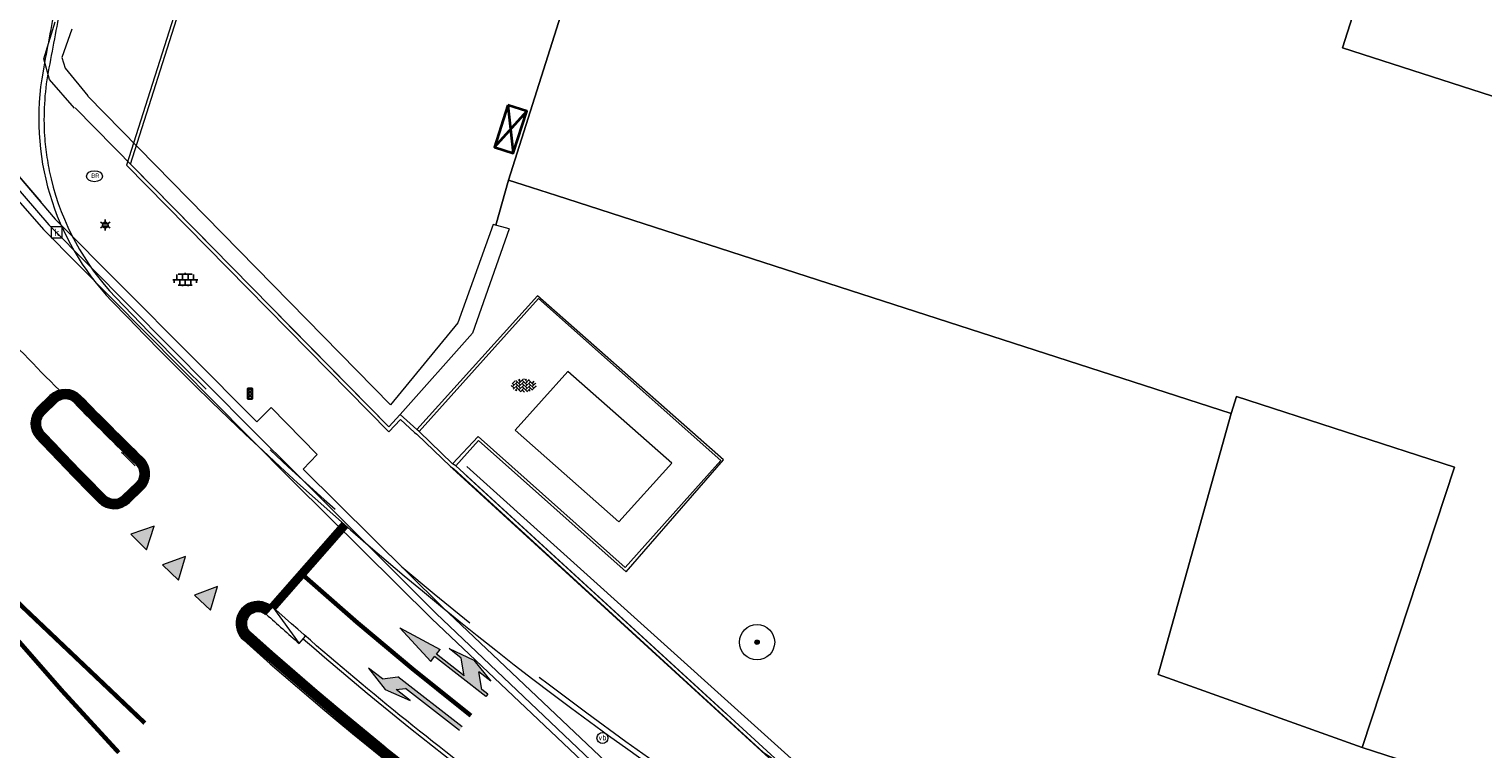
# Model space of a CAD drawing. Header units: metres. Extents: x 187916 to 189411, y 333285 to 334910.
# Tile 31 of 256: x 188526 to 188559, y 334283 to 334299. Entities that reach past the tile are written whole.
import ezdxf
from ezdxf.enums import TextEntityAlignment as Align

# ---------------------------------------------------------------- set-up
doc = ezdxf.new("R2010")
doc.units = ezdxf.units.M
for name, pattern in [('ACAD_ISO09W100', [45, 24, -3, 6, -3, 6, -3]), ('VH-OPSLUITBAND_100X200', [16, 8, -2, 4, -2]), ('VH-TROTTOIRBAND_180-200', [20, 10, -2, 2, -2, 2, -2]), ('VW-1-1_STREEP', [2, 1, -1])]:
    doc.linetypes.add(name, pattern=pattern)
for name, color, linetype, lineweight in [('B-ME-IE-MEUBILAIR_WEGMEUBILAIR-S', 253, 'Continuous', 18), ('B-ME-IE-MEUBILAIR_WEGMEUBILAIR_LICHTMAST-S', 253, 'Continuous', 25), ('B-ME-IE-MEUBILAIR_WEGMEUBILAIR_VERKEERSLICHT-S', 253, 'Continuous', 25), ('B-ME-IE-TERREINAFSCHEIDING_KUNSTMATIG_MUUR-G', 253, 'IE-TERREINAFSCHEIDING-KUNSTMATIG-DICHT', 18), ('B-ME-IE-TERREINAFSCHEIDING_NATUURLIJK_HAAG-G', 253, 'IE-TERREINAFSCHEIDING-NATUURLIJK-HAAG', 18), ('B-ME-KL-ET_KAST-G', 253, 'Continuous', 18), ('B-ME-RI-HWA_KOLK-S', 253, 'Continuous', 25), ('B-ME-VH-KANTOPSLUITING_ACHTERKANTBAND-G', 253, 'Continuous', 18), ('B-ME-VH-VERHARDING_ASFALT-G', 253, 'Continuous', 18), ('B-ME-VH-VERHARDING_BETONSTRAATSTEEN-G', 253, 'Continuous', 18), ('B-ME-VH-VERHARDING_BETONSTRAATSTEEN-S', 253, 'Continuous', 25), ('B-ME-VH-VERHARDING_TEGEL-G', 253, 'Continuous', 18), ('B-ME-VH-VERHARDING_TEGEL-S', 253, 'Continuous', 25), ('B-WE-GR-BEPLANTING_CULTUUR_HEESTERS-GV', 253, 'Continuous', 15), ('B-WE-GR-BOOM-S', 253, 'Continuous', 15), ('B-WE-OG-BEBOUWING-GV', 253, 'Continuous', 15), ('B-WE-OG-TERREIN_ERF-GV', 253, 'Continuous', 15), ('N-WE-KL-VRI-G', 7, 'Continuous', 35), ('N-WE-VH-KANTOPSLUITING_OPSLUITBAND_80X200-G', 30, 'VH-OPSLUITBAND_100X200', 15), ('N-WE-VH-KANTOPSLUITING_RIJWIELPADBAND_4-12 200-G', 94, 'VH-TROTTOIRBAND_180-200', 15), ('N-WE-VH-KANTOPSLUITING_TROTTOIRBAND_180 200-G', 251, 'VH-TROTTOIRBAND_180-200', 15), ('N-WE-VH-KANTOPSLUITING_TROTTOIRBAND_RWS-G', 251, 'ACAD_ISO09W100', 35), ('N-WE-VH-KANTOPSLUITING_VOORKANTBAND-G', 7, 'Continuous', 15), ('N-WE-VW-MARKERING_DWARS_DRIEHOEK-G', 251, 'VW-HAAIETAND50_L', 0), ('N-WE-VW-MARKERING_DWARS_OVERSTEEK_BLOKSTREEP-G', 251, 'VW-BLOK50', 0), ('N-WE-VW-MARKERING_DWARS_STOPSTREEP_020_OENV-G', 251, 'Continuous', 0), ('N-WE-VW-MARKERING_LANGS_STREEP_11_010_OENV-G', 251, 'VW-1-1_STREEP', 0), ('N-WE-VW-MARKERING_LANGS_STREEP_DOORGETROKKEN_010_OENV-G', 251, 'Continuous', 0), ('N-WE-VW-MARKERING_VLAK-G', 251, 'Continuous', 0)]:
    doc.layers.add(name, color=color, linetype=linetype, lineweight=lineweight)
doc.styles.add('NLCS-ISO', font='NLCS-ISO.ttf')
doc.linetypes.add('IE-TERREINAFSCHEIDING-KUNSTMATIG-DICHT', pattern='A,8,-1,[82,NLCS.SHX,S=0.75,R=90,X=0,Y=0],-1', length=10)
doc.linetypes.add('IE-TERREINAFSCHEIDING-NATUURLIJK-HAAG', pattern='A,7,-1.5,[67,NLCS.SHX,S=0.75,R=45,X=0,Y=0],-1.5', length=10)
doc.linetypes.add('VW-BLOK50', pattern='A,0,-0.5,[148,NLCS.SHX,S=1,R=0,X=-0.5,Y=0],-0.5', length=1)
doc.linetypes.add('VW-HAAIETAND50_L', pattern='A,0,-0.5,[150,NLCS.SHX,S=1,R=0,X=-0.625,Y=-0.25],-0.5', length=1)

# ---------------------------------------------------------------- blocks, each defined once
blk = doc.blocks.new('SGR-BOOM_GBKN-SO')
at = {"linetype": 'ByBlock', "lineweight": 18}
h = blk.add_hatch(color=0, dxfattribs=at)
h.dxf.hatch_style = 1
edge = h.paths.add_edge_path()
edge.add_arc((0, 0), 0.25, 0, 360)
at = {"color": 0, "linetype": 'ByBlock', "lineweight": 18}
for radius in [2, 0.25]:
    blk.add_circle((0, 0), radius, dxfattribs=at)
at = {"color": 0, "linetype": 'ByBlock', "lineweight": 18, "style": 'NLCS-ISO'}
blk.add_attdef('SOORT', (2.5, 0), '', height=1.5, dxfattribs=at)
blk = doc.blocks.new('SIE-WEG_PAAL_VERKEERSBORD-SO')
at = {"color": 0, "linetype": 'ByBlock', "lineweight": 18}
blk.add_circle((0, 0), 1.5, dxfattribs=at)
at = {"color": 0, "linetype": 'ByBlock', "lineweight": 18, "style": 'NLCS-ISO'}
blk.add_text('vb', height=1.5, dxfattribs=at).set_placement((0, 0.13), align=Align.MIDDLE_CENTER)
blk = doc.blocks.new('SRI-KOLK-SO')
at = {"color": 0, "linetype": 'ByBlock', "lineweight": 18}
blk.add_lwpolyline([(-1.125, -1.125), (1.125, -1.125), (1.125, 1.125), (-1.125, 1.125)], close=True, dxfattribs=at)
at = {"color": 0, "linetype": 'ByBlock', "lineweight": 18, "style": 'NLCS-ISO'}
blk.add_text('k', height=1.5, dxfattribs=at).set_placement((0, 0), align=Align.MIDDLE_CENTER)
blk = doc.blocks.new('SIE-WEG_STRAATPOT_BRANDKRAAN-SO')
blk.add_ellipse((0, 0), major_axis=(-0.729, 0), ratio=0.685994)
at = {"style": 'NLCS-ISO'}
blk.add_text('BR', height=0.4, dxfattribs=at).set_placement((-0.3, -0.15))
blk = doc.blocks.new('SVH-TEGEL_300X300_DUN_LINT_KL-SO')
for p, q in [((-2.25, 1.36), (-2.25, 0)), ((-1.9, 1.5), (1.9, 1.5)), ((-1.5, 1.62), (-1.5, 1.5)), ((-0.75, 1.5), (-0.75, 0)), ((0, 1.81), (0, 1.5)), ((0, 0), (0, -1.5)), ((0.75, 1.5), (0.75, 0)), ((1.5, 1.62), (1.5, 1.5)), ((2.25, 1.36), (2.25, 0)), ((-3.39, 0), (3.39, 0)), ((-3, 0), (-3, -0.85)), ((-1.9, -1.5), (1.9, -1.5)), ((-1.5, 0), (-1.5, -1.5)), ((-0.75, -1.5), (-0.75, -1.77)), ((0.75, -1.5), (0.75, -1.77)), ((1.5, 0), (1.5, -1.5)), ((3, 0), (3, -0.85))]:
    blk.add_line(p, q)
blk = doc.blocks.new('B-SIE-WEG_LICHTMAST-SO')
at = {"ltscale": 0.1}
for p, q in [((-1.1, 0.63), (-2.19, 1.27)), ((0, 1.27), (0, 2.53)), ((1.1, 0.63), (2.19, 1.27)), ((-1.1, -0.63), (-2.19, -1.27)), ((0, -1.27), (0, -2.53)), ((1.1, -0.63), (2.19, -1.27))]:
    blk.add_line(p, q, dxfattribs=at)
at = {"flags": 128}
for points in [[(-1.16, 0.5), (1.16, 0.5)], [(-1.16, -0.5), (1.16, -0.5)]]:
    blk.add_lwpolyline(points, dxfattribs=at)
at = {"ltscale": 0.1}
blk.add_circle((0, 0), 1.27, dxfattribs=at)
at = {"style": 'NLCS-ISO'}
blk.add_attdef('TYPE', text='', height=1.8, dxfattribs=at).set_placement((0, 2.53), align=Align.BOTTOM_CENTER)
blk = doc.blocks.new('SIE-WEG_VERKEERSLICHT-SO')
at = {"color": 0, "flags": 128}
blk.add_lwpolyline([(-0.22, -0.62), (0.22, -0.62, 0.414214), (0.29, -0.54), (0.29, 0.54, 0.414214), (0.22, 0.62), (-0.22, 0.62, 0.414214), (-0.29, 0.54), (-0.29, -0.54, 0.414214)], format="xyb", close=True, dxfattribs=at)
at = {"color": 0}
for centre in [(0, 0.4), (0, 0), (0, -0.41)]:
    blk.add_circle(centre, 0.166, dxfattribs=at)
for centre in [(0, 0.33), (0, -0.07), (0, -0.48)]:
    blk.add_arc(centre, 0.191, 33.9504, 150.9239, dxfattribs=at)
blk = doc.blocks.new('SVH-BSS_KEIFORMAAT_KEPER-SO')
at = {"ltscale": 0.1}
for p, q in [((-5.34, 0.88), (-4.45, 0)), ((-5.2, 0.74), (-4.03, 1.91)), ((-5.2, -0.74), (-2.97, 1.48)), ((-4.81, -1.84), (-2.97, 0)), ((-4.56, 1.6), (-4.45, 1.48)), ((-3.71, 0.74), (-1.48, -1.48)), ((-3.6, 2.11), (-1.48, 0)), ((-2.48, 2.48), (-1.48, 1.48)), ((-2.23, 0.74), (-0.21, 2.76)), ((-2.23, 2.23), (-1.85, 2.61)), ((-2.23, -0.74), (0, 1.48)), ((-2.23, -2.23), (0, 0)), ((-0.74, 2.23), (1.48, 0)), ((-0.74, 0.74), (1.48, -1.48)), ((0.22, 2.75), (1.48, 1.48)), ((0.74, 2.23), (1.2, 2.68)), ((0.74, 0.74), (2.45, 2.45)), ((0.74, -0.74), (2.97, 1.48)), ((0.74, -2.23), (2.97, 0)), ((2.23, 2.23), (4.45, 0)), ((2.23, 0.74), (4.45, -1.48)), ((3.71, 0.74), (4.5, 1.53)), ((3.71, -0.74), (5.25, 0.79)), ((4.22, 1.72), (4.45, 1.48)), ((5.2, 0.74), (5.39, 0.55)), ((-5.73, -0.2), (-4.45, -1.48)), ((-3.89, -2.41), (-2.97, -1.48)), ((-3.71, -0.74), (-1.48, -2.97)), ((-3.71, -2.23), (-3.27, -2.67)), ((-1.59, -3.08), (0, -1.48)), ((-0.74, -0.74), (1.48, -2.97)), ((-0.74, -2.23), (0.21, -3.18)), ((-0.22, -3.19), (0, -2.97)), ((1.36, -3.09), (2.97, -1.48)), ((2.23, -0.74), (3.84, -2.36)), ((2.23, -2.23), (2.78, -2.78)), ((3.71, -2.23), (5.57, -0.37)), ((5.2, -0.74), (5.41, -0.95))]:
    blk.add_line(p, q, dxfattribs=at)
at = {"style": 'NLCS-ISO'}
blk.add_attdef('FORMAAT', text='', height=1.8, dxfattribs=at).set_placement((-5.83, -0.22), align=Align.MIDDLE_RIGHT)
blk.add_attdef('KLEUR', text='', height=1.8, dxfattribs=at).set_placement((5.82, -0.22), align=Align.MIDDLE_LEFT)
at = {"style": 'NLCS-ISO', "flags": 1}
blk.add_attdef('FUNCTIE', text='', height=1.8, dxfattribs=at).set_placement((0.12, -3.58), align=Align.MIDDLE_CENTER)
blk = doc.blocks.new('DTM')
at = {"layer": 'B-ME-IE-TERREINAFSCHEIDING_KUNSTMATIG_MUUR-G', "ltscale": 0.2, "flags": 128}
for points in [[(188526.596, 334298.263), (188526.859, 334299.105)], [(188527.234, 334298.938), (188527.01, 334298.294)], [(188526.731, 334297.794), (188526.596, 334298.263)], [(188527.01, 334298.294), (188527.084, 334298.047)], [(188527.084, 334298.047), (188527.601, 334297.42)], [(188527.297, 334297.146), (188526.731, 334297.794)], [(188534.469, 334290.411), (188527.599, 334297.412)], [(188534.429, 334289.908), (188527.307, 334297.152)], [(188536.799, 334294.505), (188535.996, 334292.271)], [(188537.164, 334294.403), (188536.799, 334294.505)], [(188537.164, 334294.403), (188536.334, 334292.035)], [(188535.996, 334292.271), (188534.469, 334290.411)], [(188536.334, 334292.035), (188534.688, 334290.188)], [(188534.688, 334290.188), (188534.429, 334289.908)]]:
    blk.add_lwpolyline(points, dxfattribs=at)
at = {"layer": 'B-ME-IE-TERREINAFSCHEIDING_NATUURLIJK_HAAG-G', "ltscale": 0.2, "flags": 128}
blk.add_lwpolyline([(188544.632, 334281.421), (188536.203, 334289.008)], dxfattribs=at)
at = {"layer": 'B-ME-KL-ET_KAST-G', "ltscale": 0.2, "flags": 128}
blk.add_lwpolyline([(188537.301, 334289.83), (188539.656, 334287.749), (188540.857, 334289.086), (188538.496, 334291.167), (188537.301, 334289.83)], dxfattribs=at)
at = {"layer": 'B-ME-VH-KANTOPSLUITING_ACHTERKANTBAND-G', "ltscale": 0.2, "flags": 128}
for points in [[(188537.18, 334342.12), (188534.839, 334333.267), (188533.977, 334329.818), (188533.817, 334329.499), (188533.477, 334329.21), (188531.739, 334328.223), (188531.52, 334328.036), (188531.352, 334327.785), (188528.999, 334318.529), (188527.305, 334312.1), (188525.019, 334303.059), (188524.794, 334302.126), (188525.253, 334302.006), (188524.931, 334300.574), (188524.5, 334300.627), (188524.48, 334298.517), (188525.39, 334296.34), (188526.858, 334294.626)], [(188602.859, 334276.376), (188598.328, 334269.152), (188594.801, 334263.305), (188594.245, 334262.522), (188593.916, 334262.81), (188592.896, 334261.736), (188593.216, 334261.418), (188590.722, 334259.82), (188587.884, 334259.047), (188584.958, 334259.007), (188583.078, 334259.576), (188572.522, 334264.078), (188563.963, 334267.759), (188555.403, 334271.435), (188551.619, 334273.408), (188547.574, 334275.932), (188543.216, 334279.04), (188539.644, 334282.032), (188535.648, 334285.816), (188532.487, 334288.951), (188532.802, 334289.279), (188531.758, 334290.346), (188531.434, 334290.024), (188526.858, 334294.626)], [(188535.952, 334289.022), (188536.465, 334289.601), (188539.817, 334286.617), (188542.025, 334289.157), (188537.808, 334292.885), (188535.063, 334289.846)], [(188582.181, 334271.498), (188579.294, 334263.858), (188578.756, 334264.097), (188579.22, 334265.222), (188576.895, 334266.212), (188576.42, 334265.136), (188567.506, 334268.948), (188556.314, 334273.748), (188552.531, 334275.787), (188548.335, 334278.439), (188544.455, 334281.228), (188535.952, 334289.022), (188535.878, 334289.068), (188535.12, 334289.804), (188535.063, 334289.846), (188534.688, 334290.188)]]:
    blk.add_lwpolyline(points, dxfattribs=at)
at = {"layer": 'B-ME-VH-VERHARDING_ASFALT-G', "ltscale": 0.2, "flags": 128}
for points in [[(188534.713, 334341.928), (188532.653, 334334.088), (188531.083, 334327.824), (188528.677, 334318.608), (188526.942, 334312.088), (188524.631, 334303.022), (188524.472, 334302.259), (188524.163, 334300.803), (188524.235, 334298.219), (188525.159, 334296.015), (188526.59, 334294.387)], [(188603.184, 334276.219), (188598.653, 334268.98), (188595.107, 334263.122), (188594.503, 334262.252), (188593.469, 334261.167), (188590.89, 334259.508), (188587.953, 334258.674), (188584.919, 334258.659), (188582.976, 334259.238), (188572.388, 334263.745), (188563.87, 334267.414), (188555.256, 334271.085), (188551.47, 334273.051), (188547.342, 334275.666), (188543.037, 334278.704), (188539.388, 334281.786), (188535.406, 334285.551), (188532.256, 334288.671), (188531.237, 334289.694), (188526.59, 334294.387)]]:
    blk.add_lwpolyline(points, dxfattribs=at)
at = {"layer": 'B-ME-VH-VERHARDING_BETONSTRAATSTEEN-G', "ltscale": 0.2, "flags": 128}
for points in [[(188537.01, 334342.201), (188534.659, 334333.341), (188533.813, 334329.864), (188533.665, 334329.6), (188533.617, 334329.573), (188533.418, 334329.395), (188531.616, 334328.409), (188531.42, 334328.228), (188531.203, 334327.808), (188528.801, 334318.574), (188527.11, 334312.081), (188524.81, 334303.03), (188524.651, 334302.193), (188524.332, 334300.719), (188524.35, 334298.304), (188525.302, 334296.119), (188526.713, 334294.491)], [(188603.032, 334276.273), (188598.508, 334269.047), (188594.974, 334263.209), (188594.401, 334262.371), (188593.351, 334261.269), (188590.808, 334259.637), (188587.927, 334258.819), (188584.921, 334258.832), (188583.025, 334259.372), (188572.453, 334263.884), (188563.879, 334267.573), (188555.309, 334271.238), (188551.53, 334273.208), (188547.428, 334275.775), (188543.121, 334278.863), (188539.479, 334281.893), (188535.508, 334285.668), (188532.387, 334288.79), (188531.29, 334289.876), (188526.713, 334294.491)], [(188535.878, 334289.068), (188536.456, 334289.689), (188539.795, 334286.714), (188541.967, 334289.147), (188537.825, 334292.82), (188535.12, 334289.804)]]:
    blk.add_lwpolyline(points, dxfattribs=at)
at = {"layer": 'B-ME-VH-VERHARDING_TEGEL-G', "ltscale": 0.2, "flags": 128}
blk.add_lwpolyline([(188582.28, 334271.465), (188579.307, 334263.801), (188578.654, 334264.089), (188579.106, 334265.149), (188576.909, 334266.131), (188576.453, 334265.021), (188567.49, 334268.87), (188556.29, 334273.693), (188552.482, 334275.688), (188548.287, 334278.374), (188544.39, 334281.176), (188535.875, 334288.962)], dxfattribs=at)
at = {"layer": 'B-WE-GR-BEPLANTING_CULTUUR_HEESTERS-GV', "ltscale": 0.2, "flags": 128}
blk.add_lwpolyline([(188553.549, 334290.213), (188551.893, 334284.288), (188556.529, 334282.628), (188558.62, 334288.994), (188553.672, 334290.594)], close=True, dxfattribs=at)
at = {"layer": 'B-WE-OG-BEBOUWING-GV', "ltscale": 0.2, "flags": 128}
for points in [[(188581.75, 334275.864), (188585.903, 334288.917), (188581.141, 334290.441), (188556.081, 334298.514), (188557.165, 334301.91)], [(188539.578, 334303.176), (188537.144, 334295.511), (188537.479, 334295.403), (188538.24, 334295.157), (188553.549, 334290.213), (188553.672, 334290.594), (188558.62, 334288.994), (188556.529, 334282.628), (188580.103, 334275.004)]]:
    blk.add_lwpolyline(points, dxfattribs=at)
at = {"layer": 'B-WE-OG-TERREIN_ERF-GV', "ltscale": 0.2, "flags": 128}
for points in [[(188557.165, 334301.91), (188556.081, 334298.514), (188581.141, 334290.441), (188585.903, 334288.917), (188586.628, 334288.672), (188587.835, 334292.533), (188602.377, 334287.959), (188602.572, 334288.573), (188604.589, 334287.944), (188604.624, 334288.101), (188604.751, 334288.471), (188605.801, 334287.895)], [(188537.144, 334295.511), (188539.578, 334303.176), (188539.991, 334303.039), (188541.928, 334309.229), (188537.279, 334310.842)], [(188536.86, 334294.488), (188537.144, 334295.511)], [(188556.529, 334282.628), (188551.893, 334284.288), (188553.549, 334290.213), (188538.24, 334295.157), (188537.479, 334295.403), (188537.144, 334295.511), (188536.86, 334294.488)], [(188580.103, 334275.004), (188556.529, 334282.628)]]:
    blk.add_lwpolyline(points, dxfattribs=at)
at = {"layer": 'B-ME-IE-MEUBILAIR_WEGMEUBILAIR-S'}
for name, p, xscale, yscale, zscale in [('SIE-WEG_STRAATPOT_BRANDKRAAN-SO', (188527.748, 334295.598), 0.2500000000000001, 0.2500000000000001, 0.2500000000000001), ('SIE-WEG_PAAL_VERKEERSBORD-SO', (188539.281, 334282.845), 0.083, 0.083, 0.083)]:
    blk.add_blockref(name, p, dxfattribs=dict(at, xscale=xscale, yscale=yscale, zscale=zscale))
at = {"layer": 'B-ME-IE-MEUBILAIR_WEGMEUBILAIR_LICHTMAST-S', "xscale": 0.05, "yscale": 0.05, "zscale": 0.05}
blk.add_blockref('B-SIE-WEG_LICHTMAST-SO', (188527.994, 334294.49), dxfattribs=at)
at = {"layer": 'B-ME-IE-MEUBILAIR_WEGMEUBILAIR_VERKEERSLICHT-S', "xscale": 0.2019620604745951, "yscale": 0.2019620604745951, "zscale": 0.2019620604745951}
blk.add_blockref('SIE-WEG_VERKEERSLICHT-SO', (188531.281, 334290.662), dxfattribs=at)
at = {"layer": 'B-ME-RI-HWA_KOLK-S', "xscale": 0.11, "yscale": 0.11, "zscale": 0.11}
blk.add_blockref('SRI-KOLK-SO', (188526.89, 334294.322), dxfattribs=at)
at = {"layer": 'B-ME-VH-VERHARDING_BETONSTRAATSTEEN-S', "xscale": 0.05, "yscale": 0.05, "zscale": 0.05}
blk.add_blockref('SVH-BSS_KEIFORMAAT_KEPER-SO', (188537.497, 334290.858), dxfattribs=at)
at = {"layer": 'B-ME-VH-VERHARDING_TEGEL-S', "xscale": 0.084, "yscale": 0.084, "zscale": 0.084}
blk.add_blockref('SVH-TEGEL_300X300_DUN_LINT_KL-SO', (188529.81, 334293.249), dxfattribs=at)
at = {"layer": 'B-WE-GR-BOOM-S', "xscale": 0.2, "yscale": 0.2, "zscale": 0.2}
blk.add_blockref('SGR-BOOM_GBKN-SO', (188542.79, 334285.02), dxfattribs=at)
blk = doc.blocks.new('ontwerp Parklaan')
at = {"layer": 'N-WE-KL-VRI-G', "color": 251, "flags": 128}
blk.add_lwpolyline([(188537.131, 334297.208), (188536.827, 334296.255), (188537.256, 334296.119), (188537.56, 334297.071)], close=True, dxfattribs=at)
for points in [[(188536.827, 334296.255), (188537.56, 334297.071)], [(188537.131, 334297.208), (188537.256, 334296.119)]]:
    blk.add_lwpolyline(points, dxfattribs=at)
at = {"layer": 'N-WE-VH-KANTOPSLUITING_OPSLUITBAND_80X200-G', "color": 251, "flags": 128}
for points in [[(188582.181, 334271.498), (188580.058, 334265.842), (188555.124, 334276.14, -0.048046), (188542.975, 334282.584), (188535.952, 334289.022), (188535.878, 334289.068), (188535.12, 334289.804), (188535.063, 334289.846), (188534.688, 334290.188), (188534.429, 334289.908), (188528.568, 334295.869), (188533.802, 334312.327)], [(188532.49, 334285.097, 0.016687), (188536.425, 334281.889)]]:
    blk.add_lwpolyline(points, format="xyb", dxfattribs=at)
at = {"layer": 'N-WE-VH-KANTOPSLUITING_RIJWIELPADBAND_4-12 200-G', "color": 251, "flags": 128}
blk.add_lwpolyline([(188526.98, 334299.466, 0.001911), (188526.699, 334297.964, 0.062057), (188526.616, 334296.512, 0.041886), (188526.764, 334295.54, 0.132406), (188528.225, 334292.851, 0.053738), (188541.619, 334281.511), (188542.449, 334280.956, 0.006098), (188544.13, 334279.877, 0.003049), (188544.98, 334279.353, 0.038685), (188556.265, 334273.635), (188591.868, 334258.93)], format="xyb", dxfattribs=at)
at = {"layer": 'N-WE-VH-KANTOPSLUITING_TROTTOIRBAND_180 200-G', "color": 251, "flags": 128}
blk.add_lwpolyline([(188531.796, 334285.818), (188531.649, 334285.654)], dxfattribs=at)
blk.add_lwpolyline([(188531.649, 334285.654, 0.003281), (188532.398, 334284.991, 0.003281)], format="xyb", dxfattribs=at)
at = {"layer": 'N-WE-VH-KANTOPSLUITING_TROTTOIRBAND_180 200-G', "color": 251, "ltscale": 0.2, "flags": 128}
for points in [[(188531.796, 334285.818), (188532.398, 334284.991)], [(188532.398, 334284.991), (188532.543, 334285.157)]]:
    blk.add_lwpolyline(points, dxfattribs=at)
at = {"layer": 'N-WE-VH-KANTOPSLUITING_TROTTOIRBAND_RWS-G', "color": 251, "const_width": 0.2, "flags": 128}
blk.add_lwpolyline([(188528.78, 334289.13, -0.005918), (188527.371, 334290.537, 0.412482), (188526.808, 334290.546), (188526.528, 334290.275, 0.410521), (188526.514, 334289.713, 0.006536), (188527.911, 334288.268, 0.410259), (188528.473, 334288.262), (188528.778, 334288.556, 0.422907)], format="xyb", close=True, dxfattribs=at)
at = {"layer": 'N-WE-VH-KANTOPSLUITING_TROTTOIRBAND_RWS-G', "color": 251, "linetype": 'Continuous', "flags": 128}
blk.add_lwpolyline([(188528.71, 334289.058, -0.005918), (188527.3, 334290.467, 0.412482), (188526.877, 334290.474), (188526.597, 334290.203, 0.410521), (188526.587, 334289.782, 0.006536), (188527.982, 334288.338, 0.410259), (188528.404, 334288.334), (188528.709, 334288.628, 0.422907)], format="xyb", close=True, dxfattribs=at)
at = {"layer": 'N-WE-VH-KANTOPSLUITING_TROTTOIRBAND_RWS-G', "color": 251, "const_width": 0.22, "flags": 128}
blk.add_lwpolyline([(188531.722, 334285.736, 1), (188531.202, 334285.155, 0.034899), (188539.667, 334278.576, 0.034899)], format="xyb", dxfattribs=at)
at = {"layer": 'N-WE-VH-KANTOPSLUITING_TROTTOIRBAND_RWS-G', "color": 251, "flags": 128}
blk.add_lwpolyline([(188531.649, 334285.654, 1), (188531.275, 334285.237, 0.034889), (188539.725, 334278.669, 0.034889)], format="xyb", dxfattribs=at)
at = {"layer": 'N-WE-VH-KANTOPSLUITING_VOORKANTBAND-G', "color": 251, "flags": 128}
for points in [[(188533.726, 334312.351), (188528.477, 334295.847), (188534.431, 334289.792), (188534.693, 334290.075), (188535.012, 334289.784), (188535.068, 334289.743), (188535.828, 334289.005), (188535.903, 334288.958), (188542.926, 334282.521, 0.048068), (188555.093, 334276.066), (188580.091, 334265.742), (188582.256, 334271.47)], [(188526.862, 334299.489, 0.001911), (188526.581, 334297.985)], [(188526.581, 334297.985, 0.239932), (188528.138, 334292.768)], [(188528.138, 334292.768, 0.104932), (188556.219, 334273.524)], [(188528.847, 334289.204, -0.005909), (188527.443, 334290.607, 0.412482), (188526.738, 334290.617), (188526.458, 334290.347, 0.410521), (188526.441, 334289.645, 0.006536), (188527.84, 334288.197, 0.410259), (188528.543, 334288.19), (188528.848, 334288.484, 0.422907), (188528.849, 334289.202)], [(188588.603, 334257.985), (188555.456, 334271.675, -0.047731), (188541.315, 334279.165), (188536.474, 334281.953, -0.019969), (188531.796, 334285.818, 1), (188531.129, 334285.073, 0.084891), (188553.108, 334271.26), (188583.13, 334258.861, 0.362429), (188597.803, 334263.459), (188600.262, 334267.283, 0.035581), (188603.673, 334273.518), (188609.168, 334285.519)]]:
    blk.add_lwpolyline(points, format="xyb", dxfattribs=at)
blk = doc.blocks.new('markering')
at = {"layer": 'N-WE-VW-MARKERING_VLAK-G'}
h = blk.add_hatch(color=256, dxfattribs=at)
h.dxf.hatch_style = 1
h.paths.add_polyline_path([(188529.101, 334287.652), (188528.573, 334287.469), (188528.931, 334287.12)])
h = blk.add_hatch(color=256, dxfattribs=at)
h.dxf.hatch_style = 1
h.paths.add_polyline_path([(188529.817, 334286.963), (188529.291, 334286.773), (188529.654, 334286.429)])
h = blk.add_hatch(color=256, dxfattribs=at)
h.dxf.hatch_style = 1
h.paths.add_polyline_path([(188530.542, 334286.284), (188530.019, 334286.087), (188530.386, 334285.747)])
h = blk.add_hatch(color=256, dxfattribs=at)
h.paths.add_polyline_path([(188534.68, 334285.349), (188535.384, 334284.584), (188535.469, 334284.693), (188536.634, 334283.789), (188536.676, 334283.843), (188536.539, 334283.949), (188536.514, 334284.1), (188536.117, 334284.408), (188536.143, 334284.257), (188535.511, 334284.748), (188535.596, 334284.857)])
h.paths.add_polyline_path([(188535.799, 334284.874), (188536.075, 334284.659), (188536.117, 334284.408), (188536.514, 334284.1), (188536.472, 334284.351), (188536.746, 334284.138), (188536.357, 334284.615)])
blk.add_hatch(color=256, dxfattribs=at).paths.add_polyline_path([(188534.597, 334283.944), (188534.807, 334283.971), (188536.035, 334283.018), (188536.096, 334283.097), (188534.635, 334284.231), (188534.284, 334284.187), (188533.968, 334284.433), (188534.35, 334283.946), (188534.916, 334283.697)])
at = {"layer": 'N-WE-VW-MARKERING_DWARS_DRIEHOEK-G', "flags": 128}
blk.add_lwpolyline([(188521.143, 334286.328), (188522.605, 334284.553, 0.02831), (188530.839, 334275.779)], format="xyb", dxfattribs=at)
at = {"layer": 'N-WE-VW-MARKERING_DWARS_OVERSTEEK_BLOKSTREEP-G', "flags": 128}
for points in [[(188526.952, 334290.74, -0.025138), (188523.868, 334294.123), (188519.981, 334298.841, 0.012781), (188514.145, 334305.632, 0.012781)], [(188517.036, 334289.74), (188521.836, 334283.914, 0.028319), (188530.15, 334275.054)], [(188528.675, 334289.023, -0.001283), (188528.366, 334289.325, -0.001283)]]:
    blk.add_lwpolyline(points, format="xyb", dxfattribs=at)
blk.add_lwpolyline([(188517.698, 334305.304), (188526.534, 334295.019)], dxfattribs=at)
at = {"layer": 'N-WE-VW-MARKERING_DWARS_STOPSTREEP_020_OENV-G', "const_width": 0.2, "flags": 128}
blk.add_lwpolyline([(188531.796, 334285.818), (188533.433, 334287.683)], dxfattribs=at)
at = {"layer": 'N-WE-VW-MARKERING_LANGS_STREEP_11_010_OENV-G', "const_width": 0.1, "flags": 128}
for points in [[(188516.041, 334297.129), (188524.231, 334287.187, 0.001566), (188524.552, 334286.801, 0.017781), (188528.3, 334282.513, 0.017781)], [(188516.194, 334297.257), (188520.835, 334291.624, 0.036556), (188528.892, 334283.184)]]:
    blk.add_lwpolyline(points, format="xyb", dxfattribs=at)
at = {"layer": 'N-WE-VW-MARKERING_LANGS_STREEP_DOORGETROKKEN_010_OENV-G', "const_width": 0.1, "flags": 128}
blk.add_lwpolyline([(188532.455, 334286.569, 0.016701), (188536.295, 334283.353)], format="xyb", dxfattribs=at)
at = {"layer": 'N-WE-VW-MARKERING_VLAK-G'}
for p, q in [((188534.68, 334285.349), (188535.596, 334284.857)), ((188534.68, 334285.349), (188535.384, 334284.584)), ((188535.511, 334284.748), (188535.596, 334284.857)), ((188535.799, 334284.874), (188536.357, 334284.615)), ((188536.075, 334284.659), (188535.799, 334284.874)), ((188535.384, 334284.584), (188535.469, 334284.693)), ((188536.634, 334283.789), (188535.469, 334284.693)), ((188536.143, 334284.257), (188535.511, 334284.748)), ((188536.143, 334284.257), (188536.075, 334284.659)), ((188536.357, 334284.615), (188536.746, 334284.138)), ((188534.284, 334284.187), (188533.968, 334284.433)), ((188533.968, 334284.433), (188534.35, 334283.946)), ((188534.284, 334284.187), (188534.635, 334284.231)), ((188536.096, 334283.097), (188534.635, 334284.231)), ((188536.746, 334284.138), (188536.472, 334284.351)), ((188536.539, 334283.949), (188536.472, 334284.351)), ((188534.35, 334283.946), (188534.916, 334283.697)), ((188534.597, 334283.944), (188534.807, 334283.971)), ((188534.916, 334283.697), (188534.597, 334283.944)), ((188536.035, 334283.018), (188534.807, 334283.971)), ((188536.676, 334283.843), (188536.539, 334283.949)), ((188536.676, 334283.843), (188536.634, 334283.789))]:
    blk.add_line(p, q, dxfattribs=at)
at = {"layer": 'N-WE-VW-MARKERING_VLAK-G', "flags": 128}
for points in [[(188529.101, 334287.652), (188528.573, 334287.469), (188528.931, 334287.12)], [(188529.817, 334286.963), (188529.291, 334286.773), (188529.654, 334286.429)], [(188530.542, 334286.284), (188530.019, 334286.087), (188530.386, 334285.747)]]:
    blk.add_lwpolyline(points, close=True, dxfattribs=at)

msp = doc.modelspace()

# ---------------------------------------------------------------- block references
for name in ['DTM', 'markering', 'ontwerp Parklaan']:
    msp.add_blockref(name, (0, 0))

doc.saveas('drawing.dxf')
